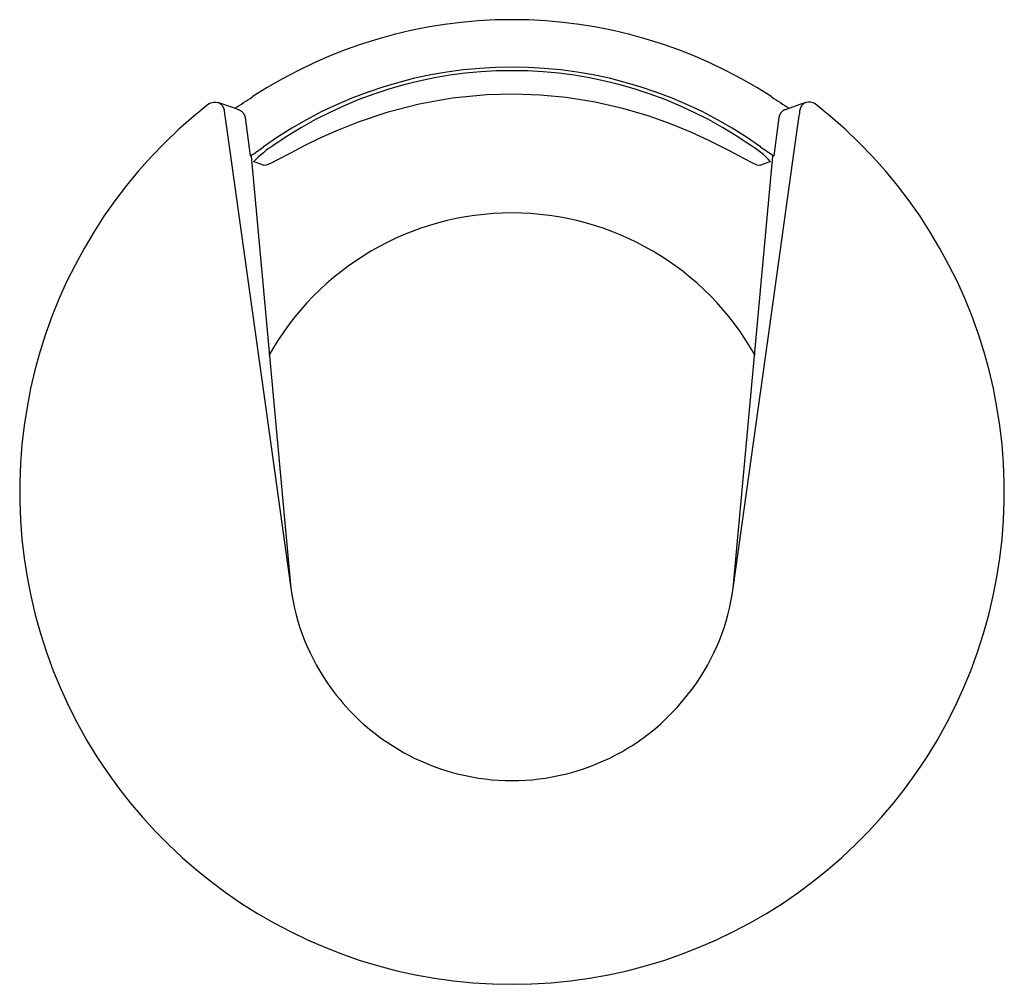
# Model space of a CAD drawing. Header units: millimetres. Extents: x 4251.076 to 4251.28, y 2637.352 to 2637.553.
import ezdxf

# ---------------------------------------------------------------- set-up
doc = ezdxf.new("R2010")
doc.units = ezdxf.units.MM
doc.layers.add('SANINDUSA', color=3, linetype='Continuous')

msp = doc.modelspace()

# ---------------------------------------------------------------- linework, layer by layer
at = {"layer": 'SANINDUSA'}
for p, q in [((4251.118224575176, 2637.532757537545), (4251.119187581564, 2637.525914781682)), ((4251.122466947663, 2637.532428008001), (4251.123527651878, 2637.524474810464)), ((4251.233412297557, 2637.532428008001), (4251.232351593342, 2637.524474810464)), ((4251.236691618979, 2637.525914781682), (4251.237654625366, 2637.532757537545)), ((4251.123682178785, 2637.524422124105), (4251.123527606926, 2637.524474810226)), ((4251.123682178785, 2637.524422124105), (4251.131942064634, 2637.434581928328)), ((4251.223937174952, 2637.434581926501), (4251.232197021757, 2637.524422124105)), ((4251.232197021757, 2637.524422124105), (4251.232351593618, 2637.524474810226))]:
    msp.add_line(p, q, dxfattribs=at)
at = {"layer": 'SANINDUSA', "flags": 128}
for points in [[(4251.229492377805, 2637.522452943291), (4251.228923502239, 2637.522546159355), (4251.227839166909, 2637.523016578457), (4251.226262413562, 2637.523822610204), (4251.223039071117, 2637.525535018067), (4251.218838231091, 2637.527656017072), (4251.215123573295, 2637.529362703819), (4251.210915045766, 2637.53109033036), (4251.206260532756, 2637.532744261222), (4251.200965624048, 2637.534295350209), (4251.195237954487, 2637.535602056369), (4251.189200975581, 2637.536573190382), (4251.183781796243, 2637.537084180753), (4251.178245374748, 2637.537273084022), (4251.172726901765, 2637.537127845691), (4251.165497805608, 2637.536413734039), (4251.158608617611, 2637.535187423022), (4251.151950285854, 2637.533469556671), (4251.145930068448, 2637.531457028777), (4251.141811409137, 2637.529817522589), (4251.138118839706, 2637.528168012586), (4251.134890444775, 2637.52659268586), (4251.131864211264, 2637.525021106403), (4251.129448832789, 2637.52373616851), (4251.127697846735, 2637.522850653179), (4251.12684830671, 2637.522507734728), (4251.126386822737, 2637.522452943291)], [(4251.114904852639, 2637.535236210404), (4251.115354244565, 2637.535502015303), (4251.115856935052, 2637.535642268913), (4251.11637861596, 2637.535647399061), (4251.11688368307, 2637.53551705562), (4251.11733766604, 2637.535260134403), (4251.117709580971, 2637.534894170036), (4251.117974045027, 2637.534444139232), (4251.118113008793, 2637.533940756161)], [(4251.121159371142, 2637.534033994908), (4251.12007295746, 2637.53441818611), (4251.116777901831, 2637.535556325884)], [(4251.239101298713, 2637.535556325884), (4251.237996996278, 2637.53517935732), (4251.2347198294, 2637.534033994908)], [(4251.240974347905, 2637.535236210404), (4251.240524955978, 2637.535502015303), (4251.240022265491, 2637.535642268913), (4251.239500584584, 2637.535647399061), (4251.238995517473, 2637.53551705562), (4251.238541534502, 2637.535260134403), (4251.238169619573, 2637.534894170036), (4251.237905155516, 2637.534444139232), (4251.237766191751, 2637.533940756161)], [(4251.121159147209, 2637.534034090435), (4251.121261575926, 2637.533994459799), (4251.121707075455, 2637.533735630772), (4251.122071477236, 2637.533371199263), (4251.122330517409, 2637.532925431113), (4251.122466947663, 2637.532428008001)], [(4251.23472009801, 2637.534034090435), (4251.234617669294, 2637.533994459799), (4251.234172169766, 2637.533735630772), (4251.233807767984, 2637.533371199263), (4251.233548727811, 2637.532925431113), (4251.233412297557, 2637.532428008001)], [(4251.119187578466, 2637.525914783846), (4251.119741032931, 2637.521953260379), (4251.121954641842, 2637.50610713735), (4251.126380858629, 2637.474414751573), (4251.131942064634, 2637.434581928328)], [(4251.223937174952, 2637.434581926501), (4251.22449017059, 2637.438543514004), (4251.226702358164, 2637.454389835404), (4251.231127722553, 2637.486082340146), (4251.236691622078, 2637.525914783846)], [(4251.131942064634, 2637.434581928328), (4251.131941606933, 2637.434582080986), (4251.131941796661, 2637.434582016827), (4251.131941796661, 2637.434582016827)], [(4251.223937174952, 2637.434581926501), (4251.223937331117, 2637.434582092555), (4251.223937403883, 2637.434582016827), (4251.223937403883, 2637.434582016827)], [(4251.209453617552, 2637.406936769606), (4251.212275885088, 2637.409776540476), (4251.215645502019, 2637.413926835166)], [(4251.151954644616, 2637.402556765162), (4251.155365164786, 2637.400459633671), (4251.156329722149, 2637.399937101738)]]:
    msp.add_lwpolyline(points, dxfattribs=at)
at = {"layer": 'SANINDUSA'}
for centre, radius, start, end in [((4251.177939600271, 2637.453947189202), 0.09880781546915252, 56.8799944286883, 123.1200055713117), ((4251.177939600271, 2637.454000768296), 0.08889900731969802, 54.44595299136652, 125.5540470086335), ((4251.177939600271, 2637.455215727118), 0.08694455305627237, 55.3477859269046, 124.6522140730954), ((4250.907579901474, 2637.86427382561), 0.3925793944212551, 302.8127365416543, 303.4471362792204), ((4251.448299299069, 2637.86427382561), 0.3925793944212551, 236.5528637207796, 237.1872634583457), ((4251.177939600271, 2637.454604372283), 0.1023503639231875, 128.0206539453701, 270), ((4251.177939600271, 2637.454604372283), 0.1023503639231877, 270, 51.9792644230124), ((4251.125322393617, 2637.534023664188), 0.007209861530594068, 180.6588732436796, 190.1141813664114), ((4251.233274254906, 2637.533767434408), 0.004495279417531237, 347.0172791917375, 2.209666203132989), ((4251.112274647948, 2637.543930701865), 0.0224757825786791, 300.0443639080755, 308.4390648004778), ((4251.14091031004, 2637.507071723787), 0.02325272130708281, 122.2466203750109, 135.9720126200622), ((4251.218495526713, 2637.511409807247), 0.01771465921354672, 41.86679395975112, 59.91457302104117), ((4251.251272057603, 2637.555195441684), 0.03607965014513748, 233.1449816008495, 238.3715886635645), ((4251.034183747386, 2637.266319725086), 0.2722234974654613, 70.202090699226, 70.69240359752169), ((4251.321703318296, 2637.266297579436), 0.2722469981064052, 109.307617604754, 109.7978881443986), ((4251.177939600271, 2637.454604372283), 0.05797429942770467, 90, 150.7508291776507), ((4251.177939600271, 2637.454604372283), 0.0579742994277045, 29.34153789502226, 90), ((4251.177772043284, 2637.440987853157), 0.04627550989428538, 187.9570147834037, 215.787496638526), ((4251.178066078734, 2637.441004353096), 0.04631851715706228, 324.2257010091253, 352.0298100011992), ((4251.178078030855, 2637.441212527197), 0.04665510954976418, 215.791571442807, 235.9493532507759), ((4251.177812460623, 2637.441200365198), 0.04663857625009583, 297.779785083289, 312.7213260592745), ((4251.17793962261, 2637.441009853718), 0.04641076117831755, 242.2494752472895, 297.7505099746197)]:
    msp.add_arc(centre, radius, start, end, dxfattribs=at)

doc.saveas('drawing.dxf')
